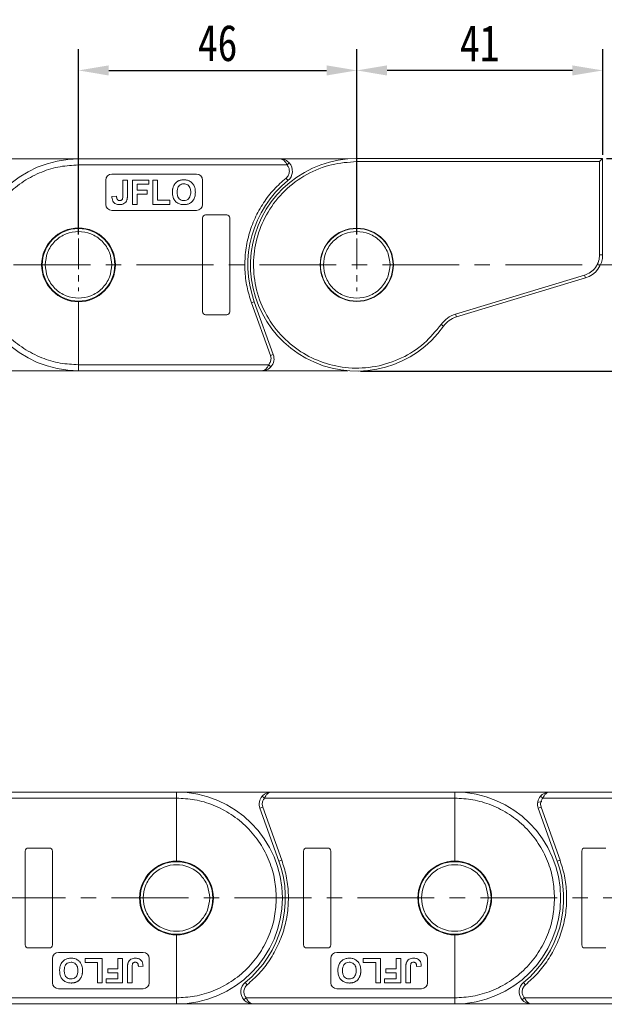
# Model space of a CAD drawing. Header units: millimetres. Extents: x 3104 to 4027, y -212 to 440.
# Tile 16 of 39: x 3529 to 3626, y 71 to 233. Entities that reach past the tile are written whole.
import ezdxf

# ---------------------------------------------------------------- set-up
doc = ezdxf.new("R2010")
doc.units = ezdxf.units.MM
doc.linetypes.add('CENTERX2', pattern=[20.32, 12.7, -2.54, 2.54, -2.54])
doc.styles.get("Standard").update_dxf_attribs({"font": '仿宋_GB2312.ttf', "width": 0.8})
doc.dimstyles.new('副本 ISO-25.1', dxfattribs={"dimtxt": 6, "dimasz": 5, "dimexe": 3.5, "dimexo": 0.625, "dimgap": 1.5, "dimtad": 1, "dimdsep": 46, "dimtxsty": 'Standard', "dimcen": 2.5, "dimadec": 0, "dimazin": 0, "dimtfac": 1, "dimtmove": 0, "dimatfit": 3, "dimfxl": 0, "dimarcsym": 0})

# ---------------------------------------------------------------- blocks, each defined once
blk = doc.blocks.new('*D2077')
at = {"color": 0, "lineweight": -2}
for p, q in [((3539, 197.83), (3539, 228.46)), ((3585, 197.83), (3585, 228.46)), ((3544, 224.96), (3580, 224.96))]:
    blk.add_line(p, q, dxfattribs=at)
at = {"color": 0, "lineweight": 9}
for points in [[(3544, 225.79), (3544, 224.12), (3539, 224.96)], [(3580, 225.79), (3580, 224.12), (3585, 224.96)]]:
    blk.add_solid(points, dxfattribs=at)
at = {"layer": 'Defpoints', "color": 0, "lineweight": 9}
for p in [(3585, 224.96), (3539, 197.2), (3585, 197.2)]:
    blk.add_point(p, dxfattribs=at)
at = {"color": 0, "lineweight": 9, "insert": (3562, 229.46), "char_height": 6, "attachment_point": 5}
blk.add_mtext('46', dxfattribs=at)
blk = doc.blocks.new('*D2071')
at = {"color": 0, "lineweight": -2}
for p, q in [((3585, 197.83), (3585, 228.46)), ((3625.65, 211.02), (3625.65, 228.46)), ((3620.65, 224.96), (3590, 224.96))]:
    blk.add_line(p, q, dxfattribs=at)
at = {"color": 0, "lineweight": 9}
for points in [[(3590, 225.79), (3590, 224.12), (3585, 224.96)], [(3620.65, 225.79), (3620.65, 224.12), (3625.65, 224.96)]]:
    blk.add_solid(points, dxfattribs=at)
at = {"layer": 'Defpoints', "color": 0, "lineweight": 9}
for p in [(3585, 224.96), (3625.65, 210.39), (3585, 197.2)]:
    blk.add_point(p, dxfattribs=at)
at = {"color": 0, "lineweight": 9, "insert": (3605.32, 229.46), "char_height": 6, "attachment_point": 5}
blk.add_mtext('41', dxfattribs=at)
blk = doc.blocks.new('*D2072')
at = {"color": 0, "lineweight": -2}
for p, q in [((3626.27, 210.39), (3690.81, 210.39)), ((3687.31, 205.39), (3687.31, 180.27)), ((3585.62, 175.27), (3690.81, 175.27))]:
    blk.add_line(p, q, dxfattribs=at)
at = {"color": 0, "lineweight": 9}
for points in [[(3686.48, 205.39), (3688.15, 205.39), (3687.31, 210.39)], [(3686.48, 180.27), (3688.15, 180.27), (3687.31, 175.27)]]:
    blk.add_solid(points, dxfattribs=at)
at = {"layer": 'Defpoints', "color": 0, "lineweight": 9}
for p in [(3625.65, 210.39), (3585, 175.27), (3687.31, 175.27)]:
    blk.add_point(p, dxfattribs=at)
at = {"color": 0, "lineweight": 9, "insert": (3682.81, 192.83), "char_height": 6, "attachment_point": 5, "rotation": 90}
blk.add_mtext('35', dxfattribs=at)
blk = doc.blocks.new('*D2074')
at = {"color": 0, "lineweight": -2}
for p, q in [((3626.27, 210.39), (3950.22, 210.39)), ((3946.72, 205.39), (3946.72, 75.63)), ((3895.76, 70.63), (3950.22, 70.63))]:
    blk.add_line(p, q, dxfattribs=at)
at = {"color": 0, "lineweight": 9}
for points in [[(3945.89, 205.39), (3947.56, 205.39), (3946.72, 210.39)], [(3945.89, 75.63), (3947.56, 75.63), (3946.72, 70.63)]]:
    blk.add_solid(points, dxfattribs=at)
at = {"layer": 'Defpoints', "color": 0, "lineweight": 9}
for p in [(3625.65, 210.39), (3895.13, 70.63), (3946.72, 70.63)]:
    blk.add_point(p, dxfattribs=at)
at = {"color": 0, "lineweight": 9, "insert": (3942.22, 140.51), "char_height": 6, "attachment_point": 5, "rotation": 90}
blk.add_mtext('2R+35', dxfattribs=at)

msp = doc.modelspace()

# ---------------------------------------------------------------- linework, layer by layer
at = {"color": 7, "linetype": 'Continuous', "lineweight": 15}
for p, q in [((3538.998, 210.33), (3526.359, 210.33)), ((3572.359, 210.33), (3538.998, 210.33)), ((3583.505, 210.33), (3572.359, 210.33)), ((3584.998, 210.393), (3584.998, 209.893)), ((3625.645, 210.393), (3584.998, 210.393)), ((3584.998, 209.893), (3625.145, 209.893)), ((3625.645, 210.393), (3625.145, 209.893)), ((3625.145, 209.893), (3625.145, 194.506)), ((3625.645, 194.506), (3625.645, 210.393)), ((3538.998, 198.93), (3538.998, 209.33)), ((3538.998, 209.33), (3573.477, 209.33)), ((3573.85, 209.663), (3573.477, 209.33)), ((3543.498, 206.83), (3543.498, 202.83)), ((3558.498, 207.83), (3544.498, 207.83)), ((3546.319, 206.83), (3546.319, 204.241)), ((3547.088, 206.83), (3546.319, 206.83)), ((3547.088, 204.308), (3547.088, 206.83)), ((3547.908, 206.83), (3547.908, 202.83)), ((3550.626, 206.83), (3547.908, 206.83)), ((3550.626, 206.163), (3550.626, 206.83)), ((3551.293, 206.83), (3551.293, 202.83)), ((3552.062, 206.83), (3551.293, 206.83)), ((3552.062, 203.496), (3552.062, 206.83)), ((3559.498, 202.83), (3559.498, 206.83)), ((3573.307, 207.167), (3573.623, 206.78)), ((3548.678, 205.189), (3548.678, 206.163)), ((3548.678, 206.163), (3550.626, 206.163)), ((3550.37, 205.189), (3548.678, 205.189)), ((3550.37, 204.522), (3550.37, 205.189)), ((3545.293, 204.163), (3544.524, 204.112)), ((3548.678, 204.522), (3550.37, 204.522)), ((3548.678, 202.83), (3548.678, 204.522)), ((3554.114, 203.496), (3552.062, 203.496)), ((3554.114, 202.83), (3554.114, 203.496)), ((3544.498, 201.83), (3558.498, 201.83)), ((3547.908, 202.83), (3548.678, 202.83)), ((3551.293, 202.83), (3554.114, 202.83)), ((3559.498, 200.58), (3559.498, 185.08)), ((3563.498, 201.08), (3559.998, 201.08)), ((3563.998, 185.08), (3563.998, 200.58)), ((3625.645, 194.506), (3625.145, 194.506)), ((3622.647, 191.141), (3601.315, 184.698)), ((3601.459, 184.219), (3622.792, 190.663)), ((3622.647, 191.141), (3622.792, 190.663)), ((3538.998, 176.33), (3538.998, 186.73)), ((3568.062, 186.732), (3567.592, 186.563)), ((3567.592, 186.563), (3570.733, 177.838)), ((3571.204, 178.007), (3568.062, 186.732)), ((3559.998, 184.58), (3563.498, 184.58)), ((3601.459, 184.219), (3601.315, 184.698)), ((3599.342, 182.693), (3598.933, 182.982)), ((3571.204, 178.007), (3570.733, 177.838)), ((3570.733, 177.838), (3570.822, 177.33)), ((3570.44, 176.33), (3538.998, 176.33)), ((3570.813, 175.996), (3570.44, 176.33)), ((3523.322, 175.33), (3538.998, 175.33)), ((3538.998, 175.33), (3569.322, 175.33)), ((3569.322, 175.33), (3583.505, 175.33)), ((3523.753, 104.705), (3555.195, 104.705)), ((3555.195, 105.705), (3524.871, 105.705)), ((3570.871, 105.705), (3555.195, 105.705)), ((3555.195, 104.705), (3555.195, 94.305)), ((3569.381, 105.038), (3569.753, 104.705)), ((3569.753, 104.705), (3601.195, 104.705)), ((3601.195, 105.705), (3570.871, 105.705)), ((3616.871, 105.705), (3601.195, 105.705)), ((3601.195, 104.705), (3601.195, 94.305)), ((3614.891, 103.985), (3615.566, 104.169)), ((3615.381, 105.038), (3615.753, 104.705)), ((3615.753, 104.705), (3647.195, 104.705)), ((3647.195, 105.705), (3616.871, 105.705)), ((3568.989, 103.027), (3569.46, 103.196)), ((3568.989, 103.027), (3572.131, 94.302)), ((3569.46, 103.196), (3569.371, 103.705)), ((3572.601, 94.471), (3569.46, 103.196)), ((3614.989, 103.027), (3615.46, 103.196)), ((3614.989, 103.027), (3618.131, 94.302)), ((3615.46, 103.196), (3615.371, 103.705)), ((3618.601, 94.471), (3615.46, 103.196)), ((3534.195, 96.455), (3530.695, 96.455)), ((3580.195, 96.455), (3576.695, 96.455)), ((3626.195, 96.455), (3622.695, 96.455)), ((3530.195, 95.955), (3530.195, 80.455)), ((3534.695, 80.455), (3534.695, 95.955)), ((3572.131, 94.302), (3572.601, 94.471)), ((3576.195, 95.955), (3576.195, 80.455)), ((3580.695, 80.455), (3580.695, 95.955)), ((3618.131, 94.302), (3618.601, 94.471)), ((3622.195, 95.955), (3622.195, 80.455)), ((3555.195, 82.105), (3555.195, 71.705)), ((3601.195, 82.105), (3601.195, 71.705)), ((3530.695, 79.955), (3534.195, 79.955)), ((3576.695, 79.955), (3580.195, 79.955)), ((3622.695, 79.955), (3626.195, 79.955)), ((3534.695, 78.205), (3534.695, 74.205)), ((3549.695, 79.205), (3535.695, 79.205)), ((3540.08, 78.205), (3540.08, 77.538)), ((3542.9, 78.205), (3540.08, 78.205)), ((3542.9, 74.205), (3542.9, 78.205)), ((3546.285, 78.205), (3545.516, 78.205)), ((3545.516, 78.205), (3545.516, 76.512)), ((3546.285, 74.205), (3546.285, 78.205)), ((3550.695, 74.205), (3550.695, 78.205)), ((3580.695, 78.205), (3580.695, 74.205)), ((3595.695, 79.205), (3581.695, 79.205)), ((3588.9, 78.205), (3586.08, 78.205)), ((3586.08, 78.205), (3586.08, 77.538)), ((3588.9, 74.205), (3588.9, 78.205)), ((3591.516, 78.205), (3591.516, 76.512)), ((3592.285, 78.205), (3591.516, 78.205)), ((3592.285, 74.205), (3592.285, 78.205)), ((3596.695, 74.205), (3596.695, 78.205)), ((3540.08, 77.538), (3542.131, 77.538)), ((3542.131, 77.538), (3542.131, 74.205)), ((3545.516, 76.512), (3543.823, 76.512)), ((3543.823, 76.512), (3543.823, 75.846)), ((3547.105, 76.726), (3547.105, 74.205)), ((3547.875, 74.205), (3547.875, 76.794)), ((3548.9, 76.871), (3549.669, 76.923)), ((3586.08, 77.538), (3588.131, 77.538)), ((3588.131, 77.538), (3588.131, 74.205)), ((3589.823, 76.512), (3589.823, 75.846)), ((3591.516, 76.512), (3589.823, 76.512)), ((3593.105, 76.726), (3593.105, 74.205)), ((3593.875, 74.205), (3593.875, 76.794)), ((3594.9, 76.871), (3595.669, 76.923)), ((3545.516, 74.871), (3543.567, 74.871)), ((3543.567, 74.871), (3543.567, 74.205)), ((3543.823, 75.846), (3545.516, 75.846)), ((3545.516, 75.846), (3545.516, 74.871)), ((3591.516, 74.871), (3589.567, 74.871)), ((3589.567, 74.871), (3589.567, 74.205)), ((3589.823, 75.846), (3591.516, 75.846)), ((3591.516, 75.846), (3591.516, 74.871)), ((3542.131, 74.205), (3542.9, 74.205)), ((3543.567, 74.205), (3546.285, 74.205)), ((3547.105, 74.205), (3547.875, 74.205)), ((3566.886, 73.867), (3566.57, 74.255)), ((3588.131, 74.205), (3588.9, 74.205)), ((3589.567, 74.205), (3592.285, 74.205)), ((3593.105, 74.205), (3593.875, 74.205)), ((3612.886, 73.867), (3612.57, 74.255)), ((3555.195, 71.705), (3520.716, 71.705)), ((3535.695, 73.205), (3549.695, 73.205)), ((3566.344, 71.371), (3566.716, 71.705)), ((3601.195, 71.705), (3566.716, 71.705)), ((3581.695, 73.205), (3595.695, 73.205)), ((3612.344, 71.371), (3612.716, 71.705)), ((3647.195, 71.705), (3612.716, 71.705)), ((3521.834, 70.705), (3555.195, 70.705)), ((3555.195, 70.705), (3567.834, 70.705)), ((3567.834, 70.705), (3601.195, 70.705)), ((3601.195, 70.705), (3613.834, 70.705)), ((3613.834, 70.705), (3647.195, 70.705))]:
    msp.add_line(p, q, dxfattribs=at)
at = {"color": 1, "linetype": 'CENTERX2', "lineweight": 13, "ltscale": 0.4}
for p, q in [((3538.998, 197.201), (3538.998, 188.458)), ((3584.998, 197.201), (3584.998, 188.458))]:
    msp.add_line(p, q, dxfattribs=at)
at = {"color": 1, "linetype": 'CENTERX2', "lineweight": 13}
for p, q in [((3446.998, 192.83), (3635.725, 192.83)), ((3463.195, 88.205), (3906.793, 88.205))]:
    msp.add_line(p, q, dxfattribs=at)
at = {"color": 7, "linetype": 'Continuous', "lineweight": 15}
for centre, radius in [((3538.998, 192.83), 6), ((3584.998, 192.83), 6.05), ((3584.998, 192.83), 6), ((3555.195, 88.205), 6), ((3601.195, 88.205), 6)]:
    msp.add_circle(centre, radius, dxfattribs=at)
for centre, radius, start, end in [((3538.998, 192.83), 17.5, 90, 270), ((3584.998, 192.83), 17.564, 90, 324.75089), ((3572.359, 208.33), 2, 309.19497, 41.81031), ((3544.498, 206.83), 1, 90, 180), ((3558.498, 206.83), 1, 0, 90), ((3584.998, 192.83), 18, 129.19497, 199.8008), ((3544.498, 202.83), 1, 180, 270), ((3558.498, 202.83), 1, 270, 0), ((3559.998, 200.58), 0.5, 90, 180), ((3563.498, 200.58), 0.5, 0, 90), ((3538.998, 192.83), 6.1, 90, 270), ((3538.998, 192.83), 6.1, 270, 90), ((3621.631, 194.506), 4.015, 286.80744, 0), ((3559.998, 185.08), 0.5, 180, 270), ((3563.498, 185.08), 0.5, 270, 0), ((3602.62, 180.376), 4.015, 106.80744, 144.75089), ((3569.322, 177.33), 2, 318.18969, 19.8008), ((3555.195, 88.205), 17.5, 270, 90), ((3570.871, 103.705), 2, 138.18969, 199.8008), ((3601.195, 88.205), 17.5, 270, 90), ((3616.871, 103.705), 2, 138.18969, 199.8008), ((3530.695, 95.955), 0.5, 90, 180), ((3534.195, 95.955), 0.5, 0, 90), ((3576.695, 95.955), 0.5, 90, 180), ((3580.195, 95.955), 0.5, 0, 90), ((3622.695, 95.955), 0.5, 90, 180), ((3555.195, 88.205), 6.1, 90, 270), ((3555.195, 88.205), 6.1, 270, 90), ((3555.195, 88.205), 18, 309.19497, 19.8008), ((3601.195, 88.205), 6.1, 90, 270), ((3601.195, 88.205), 6.1, 270, 90), ((3601.195, 88.205), 18, 309.19497, 19.8008), ((3530.695, 80.455), 0.5, 180, 270), ((3534.195, 80.455), 0.5, 270, 0), ((3576.695, 80.455), 0.5, 180, 270), ((3580.195, 80.455), 0.5, 270, 0), ((3622.695, 80.455), 0.5, 180, 270), ((3535.695, 78.205), 1, 90, 180), ((3549.695, 78.205), 1, 0, 90), ((3581.695, 78.205), 1, 90, 180), ((3595.695, 78.205), 1, 0, 90), ((3535.695, 74.205), 1, 180, 270), ((3549.695, 74.205), 1, 270, 0), ((3567.834, 72.705), 2, 129.19497, 221.81031), ((3581.695, 74.205), 1, 180, 270), ((3595.695, 74.205), 1, 270, 0), ((3613.834, 72.705), 2, 129.19497, 221.81031)]:
    msp.add_arc(centre, radius, start, end, dxfattribs=at)
for points, knots in [([(3538.998, 209.33), (3538.998, 209.442), (3538.998, 209.667), (3538.998, 209.966), (3538.998, 210.193), (3538.998, 210.312), (3538.998, 210.325), (3538.998, 210.33)], [0, 0, 0, 0, 0.2146939, 0.4293877, 0.6440816, 0.8587754, 1, 1, 1, 1]), ([(3598.933, 182.982), (3598.045, 181.898), (3596.217, 179.668), (3592.463, 177.279), (3588.176, 175.858), (3583.702, 175.626), (3579.459, 176.506), (3575.598, 178.377), (3572.252, 181.195), (3569.667, 184.891), (3568.141, 189.135), (3567.77, 193.494), (3568.471, 197.727), (3570.201, 201.7), (3572.973, 205.219), (3576.607, 207.9), (3580.725, 209.587), (3583.6, 209.793), (3584.998, 209.893)], [0, 0, 0, 0, 0.0599991, 0.123424, 0.1883303, 0.2524874, 0.3138118, 0.3728714, 0.4353454, 0.5, 0.5646546, 0.6271286, 0.6861882, 0.7475126, 0.8116697, 0.876576, 0.9400009, 1, 1, 1, 1]), ([(3573.477, 209.33), (3573.409, 209.465), (3573.265, 209.753), (3572.986, 210.079), (3572.677, 210.291), (3572.465, 210.317), (3572.359, 210.33)], [0, 0, 0, 0, 0.23435876, 0.49821551, 0.74848117, 1, 1, 1, 1]), ([(3572.359, 210.33), (3572.629, 210.299), (3573.047, 210.251), (3573.546, 209.964), (3573.755, 209.757), (3573.85, 209.663)], [0, 0, 0, 0, 0.4984129, 0.772928, 1, 1, 1, 1]), ([(3522.498, 192.83), (3522.552, 193.836), (3522.662, 195.909), (3523.58, 198.984), (3525.102, 201.941), (3527.248, 204.579), (3529.886, 206.726), (3532.844, 208.248), (3535.919, 209.166), (3537.992, 209.276), (3538.998, 209.33)], [0, 0, 0, 0, 0.116516, 0.2400113, 0.3686408, 0.5, 0.6313592, 0.7599887, 0.883484, 1, 1, 1, 1]), ([(3573.859, 208.33), (3573.852, 208.219), (3573.839, 207.997), (3573.723, 207.682), (3573.552, 207.393), (3573.389, 207.242), (3573.307, 207.167)], [0, 0, 0, 0, 0.2498972, 0.4999949, 0.7498974, 1, 1, 1, 1]), ([(3554.703, 205.822), (3554.747, 205.912), (3554.837, 206.095), (3554.999, 206.297), (3555.146, 206.449), (3555.275, 206.555), (3555.416, 206.651), (3555.52, 206.699), (3555.573, 206.724)], [0, 0, 0, 0, 0.2345767, 0.4746163, 0.6023936, 0.7313657, 0.8647119, 1, 1, 1, 1]), ([(3555.573, 206.724), (3555.619, 206.743), (3555.712, 206.78), (3555.854, 206.818), (3555.994, 206.848), (3556.133, 206.867), (3556.274, 206.879), (3556.368, 206.88), (3556.416, 206.881)], [0, 0, 0, 0, 0.1738242, 0.3487526, 0.5099894, 0.6719466, 0.8356798, 1, 1, 1, 1]), ([(3556.416, 206.881), (3556.618, 206.869), (3557.024, 206.844), (3557.577, 206.576), (3557.994, 206.149), (3558.275, 205.549), (3558.303, 205.09), (3558.319, 204.824)], [0, 0, 0, 0, 0.1909513, 0.3838062, 0.5672016, 0.7491578, 1, 1, 1, 1]), ([(3573.307, 207.167), (3572.626, 206.562), (3571.24, 205.329), (3569.515, 203.08), (3568.101, 200.552), (3567.097, 197.795), (3566.537, 194.914), (3566.447, 192.019), (3566.767, 189.203), (3567.32, 187.432), (3567.592, 186.563)], [0, 0, 0, 0, 0.1197899, 0.2439368, 0.3711682, 0.5, 0.6288318, 0.7560632, 0.8802101, 1, 1, 1, 1]), ([(3554.524, 204.806), (3554.524, 204.856), (3554.525, 204.956), (3554.535, 205.105), (3554.55, 205.255), (3554.579, 205.425), (3554.622, 205.618), (3554.676, 205.754), (3554.703, 205.822)], [0, 0, 0, 0, 0.1443329, 0.2888961, 0.4332599, 0.5780731, 0.7877955, 1, 1, 1, 1]), ([(3556.425, 206.214), (3556.285, 206.203), (3556.03, 206.183), (3555.705, 205.992), (3555.463, 205.713), (3555.314, 205.309), (3555.301, 205.002), (3555.293, 204.832)], [0, 0, 0, 0, 0.2069211, 0.3755229, 0.5441183, 0.7482179, 1, 1, 1, 1]), ([(3557.55, 204.843), (3557.54, 205.046), (3557.524, 205.373), (3557.337, 205.791), (3557.075, 206.049), (3556.754, 206.194), (3556.534, 206.207), (3556.425, 206.214)], [0, 0, 0, 0, 0.3011498, 0.4855558, 0.6711527, 0.8384642, 1, 1, 1, 1]), ([(3545.759, 202.778), (3545.553, 202.795), (3545.233, 202.821), (3544.869, 203.066), (3544.645, 203.372), (3544.539, 203.738), (3544.528, 203.999), (3544.524, 204.112)], [0, 0, 0, 0, 0.2947537, 0.4575977, 0.6204456, 0.836095, 1, 1, 1, 1]), ([(3545.293, 204.163), (3545.294, 204.138), (3545.297, 204.088), (3545.303, 204.013), (3545.312, 203.939), (3545.328, 203.855), (3545.349, 203.761), (3545.381, 203.697), (3545.397, 203.665)], [0, 0, 0, 0, 0.146273, 0.2926484, 0.4389475, 0.5855844, 0.7903219, 1, 1, 1, 1]), ([(3545.397, 203.665), (3545.415, 203.64), (3545.451, 203.588), (3545.52, 203.526), (3545.599, 203.482), (3545.675, 203.458), (3545.746, 203.446), (3545.788, 203.445), (3545.809, 203.445)], [0, 0, 0, 0, 0.1899344, 0.3858392, 0.560405, 0.7421212, 0.8701806, 1, 1, 1, 1]), ([(3547.001, 203.547), (3546.946, 203.428), (3546.837, 203.188), (3546.531, 202.936), (3546.159, 202.797), (3545.897, 202.785), (3545.759, 202.778)], [0, 0, 0, 0, 0.2494052, 0.4997794, 0.737005, 1, 1, 1, 1]), ([(3545.809, 203.445), (3545.877, 203.448), (3545.988, 203.454), (3546.128, 203.518), (3546.226, 203.614), (3546.314, 203.859), (3546.317, 204.074), (3546.319, 204.241)], [0, 0, 0, 0, 0.1847697, 0.2997212, 0.415218, 0.5481969, 1, 1, 1, 1]), ([(3547.088, 204.308), (3547.087, 204.258), (3547.086, 204.158), (3547.08, 204.019), (3547.07, 203.892), (3547.054, 203.777), (3547.035, 203.661), (3547.012, 203.585), (3547.001, 203.547)], [0, 0, 0, 0, 0.1952531, 0.3906374, 0.5418335, 0.6933807, 0.846202, 1, 1, 1, 1]), ([(3556.427, 202.778), (3556.225, 202.791), (3555.819, 202.815), (3555.264, 203.076), (3554.85, 203.5), (3554.568, 204.091), (3554.54, 204.542), (3554.524, 204.806)], [0, 0, 0, 0, 0.19237581, 0.386627, 0.57092084, 0.74991815, 1, 1, 1, 1]), ([(3555.293, 204.832), (3555.304, 204.629), (3555.322, 204.297), (3555.521, 203.871), (3555.802, 203.603), (3556.123, 203.462), (3556.336, 203.45), (3556.425, 203.445)], [0, 0, 0, 0, 0.3000791, 0.4915074, 0.6839278, 0.8668961, 1, 1, 1, 1]), ([(3556.425, 203.445), (3556.577, 203.46), (3556.867, 203.488), (3557.209, 203.734), (3557.442, 204.08), (3557.537, 204.463), (3557.546, 204.732), (3557.55, 204.843)], [0, 0, 0, 0, 0.2230139, 0.4267154, 0.5997431, 0.8344997, 1, 1, 1, 1]), ([(3558.319, 204.824), (3558.309, 204.623), (3558.291, 204.219), (3558.074, 203.619), (3557.665, 203.137), (3557.122, 202.851), (3556.7, 202.785), (3556.469, 202.779), (3556.427, 202.778)], [0, 0, 0, 0, 0.1916319, 0.3847476, 0.5975386, 0.7794336, 0.9598804, 1, 1, 1, 1]), ([(3533.498, 192.83), (3533.572, 193.521), (3533.685, 194.586), (3534.371, 195.866), (3535.08, 196.746), (3535.962, 197.461), (3537.242, 198.125), (3538.998, 198.462), (3540.754, 198.125), (3542.035, 197.461), (3542.916, 196.746), (3543.626, 195.866), (3544.312, 194.586), (3544.425, 193.521), (3544.498, 192.83)], [0, 0, 0, 0, 0.1197284, 0.1841803, 0.25, 0.3158197, 0.3802716, 0.5, 0.6197284, 0.6841803, 0.75, 0.8158197, 0.8802716, 1, 1, 1, 1]), ([(3579.498, 192.83), (3579.572, 193.521), (3579.685, 194.586), (3580.371, 195.866), (3581.08, 196.746), (3581.962, 197.461), (3583.242, 198.125), (3584.998, 198.462), (3586.754, 198.125), (3588.035, 197.461), (3588.916, 196.746), (3589.626, 195.866), (3590.312, 194.586), (3590.425, 193.521), (3590.498, 192.83)], [0, 0, 0, 0, 0.1197284, 0.1841803, 0.25, 0.3158197, 0.3802716, 0.5, 0.6197284, 0.6841803, 0.75, 0.8158197, 0.8802716, 1, 1, 1, 1]), ([(3625.145, 194.506), (3625.112, 194.141), (3625.045, 193.393), (3624.498, 192.377), (3623.684, 191.56), (3622.987, 191.278), (3622.647, 191.141)], [0, 0, 0, 0, 0.2435155, 0.5, 0.7564845, 1, 1, 1, 1]), ([(3538.998, 176.33), (3537.992, 176.383), (3535.919, 176.493), (3532.844, 177.411), (3529.886, 178.934), (3527.248, 181.08), (3525.102, 183.718), (3523.58, 186.675), (3522.662, 189.75), (3522.552, 191.823), (3522.498, 192.83)], [0, 0, 0, 0, 0.116516, 0.2400113, 0.3686408, 0.5, 0.6313592, 0.7599887, 0.883484, 1, 1, 1, 1]), ([(3544.498, 192.83), (3544.425, 192.138), (3544.312, 191.073), (3543.626, 189.793), (3542.916, 188.913), (3542.035, 188.198), (3540.754, 187.534), (3538.998, 187.197), (3537.242, 187.534), (3535.962, 188.198), (3535.08, 188.913), (3534.371, 189.793), (3533.685, 191.073), (3533.572, 192.138), (3533.498, 192.83)], [0, 0, 0, 0, 0.1197284, 0.1841803, 0.25, 0.3158197, 0.3802716, 0.5, 0.6197284, 0.6841803, 0.75, 0.8158197, 0.8802716, 1, 1, 1, 1]), ([(3590.498, 192.83), (3590.425, 192.138), (3590.312, 191.073), (3589.626, 189.793), (3588.916, 188.913), (3588.035, 188.198), (3586.754, 187.534), (3584.998, 187.197), (3583.242, 187.534), (3581.962, 188.198), (3581.08, 188.913), (3580.371, 189.793), (3579.685, 191.073), (3579.572, 192.138), (3579.498, 192.83)], [0, 0, 0, 0, 0.1197284, 0.1841803, 0.25, 0.3158197, 0.3802716, 0.5, 0.6197284, 0.6841803, 0.75, 0.8158197, 0.8802716, 1, 1, 1, 1]), ([(3538.998, 175.33), (3538.998, 175.341), (3538.998, 175.363), (3538.998, 175.535), (3538.998, 175.789), (3538.998, 176.07), (3538.998, 176.256), (3538.998, 176.33)], [0, 0, 0, 0, 0.21469386, 0.42938772, 0.64408158, 0.85877544, 1, 1, 1, 1]), ([(3569.322, 175.33), (3569.428, 175.343), (3569.64, 175.368), (3569.949, 175.58), (3570.228, 175.906), (3570.372, 176.194), (3570.44, 176.33)], [0, 0, 0, 0, 0.2511309, 0.5018046, 0.7656407, 1, 1, 1, 1]), ([(3570.813, 175.996), (3570.718, 175.903), (3570.509, 175.696), (3570.01, 175.408), (3569.592, 175.36), (3569.322, 175.33)], [0, 0, 0, 0, 0.2270634, 0.5015869, 1, 1, 1, 1]), ([(3555.195, 105.705), (3555.195, 105.694), (3555.195, 105.671), (3555.195, 105.499), (3555.195, 105.245), (3555.195, 104.964), (3555.195, 104.778), (3555.195, 104.705)], [0, 0, 0, 0, 0.21469386, 0.42938772, 0.64408158, 0.85877544, 1, 1, 1, 1]), ([(3555.195, 104.705), (3556.201, 104.651), (3558.274, 104.541), (3561.35, 103.623), (3564.307, 102.101), (3566.945, 99.954), (3569.091, 97.316), (3570.613, 94.359), (3571.531, 91.284), (3571.642, 89.211), (3571.695, 88.205)], [0, 0, 0, 0, 0.116516, 0.2400113, 0.3686408, 0.5, 0.6313592, 0.7599887, 0.883484, 1, 1, 1, 1]), ([(3569.381, 105.038), (3569.475, 105.132), (3569.685, 105.339), (3570.183, 105.626), (3570.602, 105.674), (3570.871, 105.705)], [0, 0, 0, 0, 0.2270634, 0.50158693, 1, 1, 1, 1]), ([(3570.871, 105.705), (3570.765, 105.692), (3570.554, 105.666), (3570.244, 105.454), (3569.965, 105.128), (3569.821, 104.84), (3569.753, 104.705)], [0, 0, 0, 0, 0.2511309, 0.5018046, 0.7656407, 1, 1, 1, 1]), ([(3601.195, 105.705), (3601.195, 105.694), (3601.195, 105.671), (3601.195, 105.499), (3601.195, 105.245), (3601.195, 104.964), (3601.195, 104.778), (3601.195, 104.705)], [0, 0, 0, 0, 0.21469386, 0.42938772, 0.64408158, 0.85877544, 1, 1, 1, 1]), ([(3601.195, 104.705), (3602.201, 104.651), (3604.274, 104.541), (3607.35, 103.623), (3610.307, 102.101), (3612.945, 99.954), (3615.091, 97.316), (3616.613, 94.359), (3617.531, 91.284), (3617.642, 89.211), (3617.695, 88.205)], [0, 0, 0, 0, 0.11651603, 0.24001133, 0.36864081, 0.5, 0.63135919, 0.75998867, 0.88348397, 1, 1, 1, 1]), ([(3615.381, 105.038), (3615.475, 105.132), (3615.685, 105.339), (3616.183, 105.626), (3616.602, 105.674), (3616.871, 105.705)], [0, 0, 0, 0, 0.2270634, 0.5015869, 1, 1, 1, 1]), ([(3616.871, 105.705), (3616.765, 105.692), (3616.554, 105.666), (3616.244, 105.454), (3615.965, 105.128), (3615.821, 104.84), (3615.753, 104.705)], [0, 0, 0, 0, 0.2511309, 0.5018046, 0.7656407, 1, 1, 1, 1]), ([(3566.886, 73.867), (3567.567, 74.473), (3568.953, 75.705), (3570.679, 77.954), (3572.092, 80.482), (3573.096, 83.239), (3573.656, 86.12), (3573.746, 89.015), (3573.426, 91.831), (3572.873, 93.602), (3572.601, 94.471)], [0, 0, 0, 0, 0.1197899, 0.2439368, 0.3711682, 0.5, 0.6288318, 0.7560632, 0.8802101, 1, 1, 1, 1]), ([(3612.886, 73.867), (3613.567, 74.473), (3614.953, 75.705), (3616.679, 77.954), (3618.092, 80.482), (3619.096, 83.239), (3619.656, 86.12), (3619.746, 89.015), (3619.426, 91.831), (3618.873, 93.602), (3618.601, 94.471)], [0, 0, 0, 0, 0.1197899, 0.2439368, 0.3711682, 0.5, 0.6288318, 0.7560632, 0.8802101, 1, 1, 1, 1]), ([(3549.695, 88.205), (3549.769, 88.896), (3549.882, 89.961), (3550.567, 91.242), (3551.277, 92.121), (3552.158, 92.836), (3553.439, 93.5), (3555.195, 93.837), (3556.951, 93.5), (3558.232, 92.836), (3559.113, 92.121), (3559.823, 91.242), (3560.509, 89.961), (3560.622, 88.896), (3560.695, 88.205)], [0, 0, 0, 0, 0.1197284, 0.1841803, 0.25, 0.3158197, 0.3802716, 0.5, 0.6197284, 0.6841803, 0.75, 0.8158197, 0.8802716, 1, 1, 1, 1]), ([(3595.695, 88.205), (3595.769, 88.896), (3595.882, 89.961), (3596.567, 91.242), (3597.277, 92.121), (3598.158, 92.836), (3599.439, 93.5), (3601.195, 93.837), (3602.951, 93.5), (3604.232, 92.836), (3605.113, 92.121), (3605.823, 91.242), (3606.509, 89.961), (3606.622, 88.896), (3606.695, 88.205)], [0, 0, 0, 0, 0.1197284, 0.1841803, 0.25, 0.3158197, 0.3802716, 0.5, 0.6197284, 0.6841803, 0.75, 0.8158197, 0.8802716, 1, 1, 1, 1]), ([(3560.695, 88.205), (3560.622, 87.513), (3560.509, 86.449), (3559.823, 85.168), (3559.113, 84.288), (3558.232, 83.573), (3556.951, 82.909), (3555.195, 82.572), (3553.439, 82.909), (3552.158, 83.573), (3551.277, 84.288), (3550.567, 85.168), (3549.882, 86.449), (3549.769, 87.513), (3549.695, 88.205)], [0, 0, 0, 0, 0.1197284, 0.1841803, 0.25, 0.3158197, 0.3802716, 0.5, 0.6197284, 0.6841803, 0.75, 0.8158197, 0.8802716, 1, 1, 1, 1]), ([(3571.695, 88.205), (3571.642, 87.198), (3571.531, 85.125), (3570.613, 82.05), (3569.091, 79.093), (3566.945, 76.455), (3564.307, 74.309), (3561.35, 72.786), (3558.274, 71.868), (3556.201, 71.758), (3555.195, 71.705)], [0, 0, 0, 0, 0.116516, 0.2400113, 0.3686408, 0.5, 0.6313592, 0.7599887, 0.883484, 1, 1, 1, 1]), ([(3606.695, 88.205), (3606.622, 87.513), (3606.509, 86.449), (3605.823, 85.168), (3605.113, 84.288), (3604.232, 83.573), (3602.951, 82.909), (3601.195, 82.572), (3599.439, 82.909), (3598.158, 83.573), (3597.277, 84.288), (3596.567, 85.168), (3595.882, 86.449), (3595.769, 87.513), (3595.695, 88.205)], [0, 0, 0, 0, 0.1197284, 0.1841803, 0.25, 0.3158197, 0.3802716, 0.5, 0.6197284, 0.6841803, 0.75, 0.8158197, 0.8802716, 1, 1, 1, 1]), ([(3617.695, 88.205), (3617.642, 87.198), (3617.531, 85.125), (3616.613, 82.05), (3615.091, 79.093), (3612.945, 76.455), (3610.307, 74.309), (3607.35, 72.786), (3604.274, 71.868), (3602.201, 71.758), (3601.195, 71.705)], [0, 0, 0, 0, 0.116516, 0.2400113, 0.3686408, 0.5, 0.6313592, 0.7599887, 0.883484, 1, 1, 1, 1]), ([(3535.875, 76.21), (3535.884, 76.411), (3535.903, 76.815), (3536.119, 77.415), (3536.528, 77.897), (3537.072, 78.183), (3537.494, 78.25), (3537.724, 78.255), (3537.766, 78.256)], [0, 0, 0, 0, 0.1916319, 0.3847476, 0.5975386, 0.7794336, 0.9598804, 1, 1, 1, 1]), ([(3537.766, 78.256), (3537.968, 78.244), (3538.374, 78.219), (3538.929, 77.958), (3539.344, 77.534), (3539.625, 76.943), (3539.653, 76.492), (3539.669, 76.229)], [0, 0, 0, 0, 0.19237581, 0.386627, 0.57092084, 0.74991815, 1, 1, 1, 1]), ([(3547.193, 77.487), (3547.247, 77.606), (3547.356, 77.846), (3547.662, 78.098), (3548.034, 78.237), (3548.296, 78.25), (3548.434, 78.256)], [0, 0, 0, 0, 0.2494052, 0.4997794, 0.737005, 1, 1, 1, 1]), ([(3548.434, 78.256), (3548.64, 78.239), (3548.96, 78.213), (3549.324, 77.968), (3549.548, 77.663), (3549.655, 77.296), (3549.665, 77.035), (3549.669, 76.923)], [0, 0, 0, 0, 0.2947537, 0.4575977, 0.6204456, 0.836095, 1, 1, 1, 1]), ([(3581.875, 76.21), (3581.884, 76.411), (3581.903, 76.815), (3582.119, 77.415), (3582.528, 77.897), (3583.072, 78.183), (3583.494, 78.25), (3583.724, 78.255), (3583.766, 78.256)], [0, 0, 0, 0, 0.1916319, 0.3847476, 0.5975386, 0.7794336, 0.9598804, 1, 1, 1, 1]), ([(3583.766, 78.256), (3583.968, 78.244), (3584.374, 78.219), (3584.929, 77.958), (3585.344, 77.534), (3585.625, 76.943), (3585.653, 76.492), (3585.669, 76.229)], [0, 0, 0, 0, 0.19237581, 0.386627, 0.57092084, 0.74991815, 1, 1, 1, 1]), ([(3593.193, 77.487), (3593.247, 77.606), (3593.356, 77.846), (3593.662, 78.098), (3594.034, 78.237), (3594.296, 78.25), (3594.434, 78.256)], [0, 0, 0, 0, 0.2494052, 0.4997794, 0.737005, 1, 1, 1, 1]), ([(3594.434, 78.256), (3594.64, 78.239), (3594.96, 78.213), (3595.324, 77.968), (3595.548, 77.663), (3595.655, 77.296), (3595.665, 77.035), (3595.669, 76.923)], [0, 0, 0, 0, 0.2947537, 0.4575977, 0.6204456, 0.836095, 1, 1, 1, 1]), ([(3537.768, 77.589), (3537.616, 77.574), (3537.326, 77.546), (3536.984, 77.3), (3536.751, 76.954), (3536.656, 76.571), (3536.647, 76.302), (3536.644, 76.191)], [0, 0, 0, 0, 0.2230139, 0.4267154, 0.5997431, 0.8344997, 1, 1, 1, 1]), ([(3538.9, 76.202), (3538.889, 76.405), (3538.871, 76.738), (3538.672, 77.163), (3538.392, 77.432), (3538.07, 77.573), (3537.858, 77.584), (3537.768, 77.589)], [0, 0, 0, 0, 0.3000791, 0.4915074, 0.6839278, 0.8668961, 1, 1, 1, 1]), ([(3547.105, 76.726), (3547.106, 76.776), (3547.107, 76.876), (3547.113, 77.015), (3547.123, 77.142), (3547.14, 77.258), (3547.159, 77.374), (3547.181, 77.449), (3547.193, 77.487)], [0, 0, 0, 0, 0.1952531, 0.3906374, 0.5418335, 0.6933807, 0.846202, 1, 1, 1, 1]), ([(3548.384, 77.589), (3548.316, 77.586), (3548.206, 77.58), (3548.065, 77.516), (3547.968, 77.42), (3547.879, 77.175), (3547.877, 76.96), (3547.875, 76.794)], [0, 0, 0, 0, 0.1847697, 0.2997212, 0.415218, 0.5481969, 1, 1, 1, 1]), ([(3548.796, 77.369), (3548.778, 77.394), (3548.742, 77.446), (3548.674, 77.508), (3548.594, 77.552), (3548.519, 77.576), (3548.447, 77.588), (3548.405, 77.589), (3548.384, 77.589)], [0, 0, 0, 0, 0.1899344, 0.3858392, 0.560405, 0.7421212, 0.8701806, 1, 1, 1, 1]), ([(3548.9, 76.871), (3548.899, 76.896), (3548.897, 76.946), (3548.89, 77.021), (3548.881, 77.096), (3548.866, 77.179), (3548.844, 77.273), (3548.812, 77.337), (3548.796, 77.369)], [0, 0, 0, 0, 0.146273, 0.2926484, 0.4389475, 0.5855844, 0.7903219, 1, 1, 1, 1]), ([(3583.768, 77.589), (3583.616, 77.574), (3583.326, 77.546), (3582.984, 77.3), (3582.751, 76.954), (3582.656, 76.571), (3582.647, 76.302), (3582.644, 76.191)], [0, 0, 0, 0, 0.2230139, 0.4267154, 0.5997431, 0.8344997, 1, 1, 1, 1]), ([(3584.9, 76.202), (3584.889, 76.405), (3584.871, 76.738), (3584.672, 77.163), (3584.392, 77.432), (3584.07, 77.573), (3583.858, 77.584), (3583.768, 77.589)], [0, 0, 0, 0, 0.3000791, 0.4915074, 0.6839278, 0.8668961, 1, 1, 1, 1]), ([(3593.105, 76.726), (3593.106, 76.776), (3593.107, 76.876), (3593.113, 77.015), (3593.123, 77.142), (3593.14, 77.258), (3593.159, 77.374), (3593.181, 77.449), (3593.193, 77.487)], [0, 0, 0, 0, 0.1952531, 0.3906374, 0.5418335, 0.6933807, 0.846202, 1, 1, 1, 1]), ([(3594.384, 77.589), (3594.316, 77.586), (3594.206, 77.58), (3594.065, 77.516), (3593.968, 77.42), (3593.879, 77.175), (3593.877, 76.96), (3593.875, 76.794)], [0, 0, 0, 0, 0.1847697, 0.2997212, 0.415218, 0.5481969, 1, 1, 1, 1]), ([(3594.796, 77.369), (3594.778, 77.394), (3594.742, 77.446), (3594.674, 77.508), (3594.594, 77.552), (3594.519, 77.576), (3594.447, 77.588), (3594.405, 77.589), (3594.384, 77.589)], [0, 0, 0, 0, 0.1899344, 0.3858392, 0.560405, 0.7421212, 0.8701806, 1, 1, 1, 1]), ([(3594.9, 76.871), (3594.899, 76.896), (3594.897, 76.946), (3594.89, 77.021), (3594.881, 77.096), (3594.866, 77.179), (3594.844, 77.273), (3594.812, 77.337), (3594.796, 77.369)], [0, 0, 0, 0, 0.146273, 0.2926484, 0.4389475, 0.5855844, 0.7903219, 1, 1, 1, 1]), ([(3537.778, 74.153), (3537.576, 74.166), (3537.169, 74.19), (3536.616, 74.458), (3536.199, 74.885), (3535.918, 75.486), (3535.89, 75.944), (3535.875, 76.21)], [0, 0, 0, 0, 0.1909513, 0.3838062, 0.5672016, 0.7491578, 1, 1, 1, 1]), ([(3536.644, 76.191), (3536.654, 75.988), (3536.67, 75.661), (3536.856, 75.243), (3537.118, 74.985), (3537.439, 74.841), (3537.66, 74.827), (3537.768, 74.82)], [0, 0, 0, 0, 0.3011498, 0.4855558, 0.6711527, 0.8384642, 1, 1, 1, 1]), ([(3537.768, 74.82), (3537.909, 74.831), (3538.164, 74.851), (3538.488, 75.042), (3538.731, 75.321), (3538.879, 75.725), (3538.893, 76.032), (3538.9, 76.202)], [0, 0, 0, 0, 0.2069211, 0.3755229, 0.5441183, 0.7482179, 1, 1, 1, 1]), ([(3539.491, 75.212), (3539.446, 75.122), (3539.356, 74.94), (3539.195, 74.737), (3539.047, 74.585), (3538.918, 74.479), (3538.777, 74.383), (3538.673, 74.335), (3538.621, 74.31)], [0, 0, 0, 0, 0.2345767, 0.4746163, 0.6023936, 0.7313657, 0.8647119, 1, 1, 1, 1]), ([(3539.669, 76.229), (3539.669, 76.179), (3539.668, 76.079), (3539.658, 75.929), (3539.643, 75.779), (3539.614, 75.609), (3539.571, 75.417), (3539.518, 75.28), (3539.491, 75.212)], [0, 0, 0, 0, 0.1443329, 0.2888961, 0.4332599, 0.5780731, 0.7877955, 1, 1, 1, 1]), ([(3583.778, 74.153), (3583.576, 74.166), (3583.169, 74.19), (3582.616, 74.458), (3582.199, 74.885), (3581.918, 75.486), (3581.89, 75.944), (3581.875, 76.21)], [0, 0, 0, 0, 0.1909513, 0.3838062, 0.5672016, 0.7491578, 1, 1, 1, 1]), ([(3582.644, 76.191), (3582.654, 75.988), (3582.67, 75.661), (3582.856, 75.243), (3583.118, 74.985), (3583.439, 74.841), (3583.66, 74.827), (3583.768, 74.82)], [0, 0, 0, 0, 0.3011498, 0.4855558, 0.6711527, 0.8384642, 1, 1, 1, 1]), ([(3583.768, 74.82), (3583.909, 74.831), (3584.164, 74.851), (3584.488, 75.042), (3584.731, 75.321), (3584.879, 75.725), (3584.893, 76.032), (3584.9, 76.202)], [0, 0, 0, 0, 0.2069211, 0.3755229, 0.5441183, 0.7482179, 1, 1, 1, 1]), ([(3585.491, 75.212), (3585.446, 75.122), (3585.356, 74.94), (3585.195, 74.737), (3585.047, 74.585), (3584.918, 74.479), (3584.777, 74.383), (3584.673, 74.335), (3584.621, 74.31)], [0, 0, 0, 0, 0.2345767, 0.4746163, 0.6023936, 0.7313657, 0.8647119, 1, 1, 1, 1]), ([(3585.669, 76.229), (3585.669, 76.179), (3585.668, 76.079), (3585.658, 75.929), (3585.643, 75.779), (3585.614, 75.609), (3585.571, 75.417), (3585.518, 75.28), (3585.491, 75.212)], [0, 0, 0, 0, 0.1443329, 0.2888961, 0.4332599, 0.5780731, 0.7877955, 1, 1, 1, 1]), ([(3538.621, 74.31), (3538.574, 74.292), (3538.481, 74.254), (3538.339, 74.216), (3538.199, 74.186), (3538.06, 74.167), (3537.919, 74.155), (3537.825, 74.154), (3537.778, 74.153)], [0, 0, 0, 0, 0.1738242, 0.3487526, 0.5099894, 0.6719466, 0.8356798, 1, 1, 1, 1]), ([(3566.334, 72.705), (3566.341, 72.816), (3566.355, 73.037), (3566.47, 73.352), (3566.641, 73.641), (3566.805, 73.792), (3566.886, 73.867)], [0, 0, 0, 0, 0.2498972, 0.4999949, 0.7498974, 1, 1, 1, 1]), ([(3584.621, 74.31), (3584.574, 74.292), (3584.481, 74.254), (3584.339, 74.216), (3584.199, 74.186), (3584.06, 74.167), (3583.919, 74.155), (3583.825, 74.154), (3583.778, 74.153)], [0, 0, 0, 0, 0.1738242, 0.3487526, 0.5099894, 0.6719466, 0.8356798, 1, 1, 1, 1]), ([(3612.334, 72.705), (3612.341, 72.816), (3612.355, 73.037), (3612.47, 73.352), (3612.641, 73.641), (3612.805, 73.792), (3612.886, 73.867)], [0, 0, 0, 0, 0.2498972, 0.4999949, 0.7498974, 1, 1, 1, 1]), ([(3555.195, 71.705), (3555.195, 71.592), (3555.195, 71.367), (3555.195, 71.068), (3555.195, 70.841), (3555.195, 70.722), (3555.195, 70.709), (3555.195, 70.705)], [0, 0, 0, 0, 0.2146939, 0.4293877, 0.6440816, 0.8587754, 1, 1, 1, 1]), ([(3566.716, 71.705), (3566.784, 71.569), (3566.928, 71.281), (3567.207, 70.956), (3567.516, 70.744), (3567.728, 70.718), (3567.834, 70.705)], [0, 0, 0, 0, 0.2343588, 0.4982155, 0.7484812, 1, 1, 1, 1]), ([(3601.195, 71.705), (3601.195, 71.592), (3601.195, 71.367), (3601.195, 71.068), (3601.195, 70.841), (3601.195, 70.722), (3601.195, 70.709), (3601.195, 70.705)], [0, 0, 0, 0, 0.2146939, 0.4293877, 0.6440816, 0.8587754, 1, 1, 1, 1]), ([(3612.716, 71.705), (3612.784, 71.569), (3612.928, 71.281), (3613.207, 70.956), (3613.516, 70.744), (3613.728, 70.718), (3613.834, 70.705)], [0, 0, 0, 0, 0.2343588, 0.4982155, 0.7484812, 1, 1, 1, 1]), ([(3567.834, 70.705), (3567.565, 70.735), (3567.146, 70.783), (3566.648, 71.071), (3566.438, 71.278), (3566.344, 71.371)], [0, 0, 0, 0, 0.4984129, 0.772928, 1, 1, 1, 1]), ([(3613.834, 70.705), (3613.565, 70.735), (3613.146, 70.783), (3612.648, 71.071), (3612.438, 71.278), (3612.344, 71.371)], [0, 0, 0, 0, 0.4984129, 0.772928, 1, 1, 1, 1])]:
    msp.add_open_spline(points, degree=3, knots=knots, dxfattribs=at)
for points in [[(3573.477, 209.33), (3573.587, 209.18), (3573.806, 208.882), (3573.841, 208.514), (3573.859, 208.33)], [(3601.315, 184.698), (3600.846, 184.511), (3599.909, 184.138), (3599.258, 183.367), (3598.933, 182.982)], [(3570.822, 177.33), (3570.805, 177.145), (3570.769, 176.777), (3570.55, 176.479), (3570.44, 176.33)], [(3569.371, 103.705), (3569.389, 103.889), (3569.424, 104.257), (3569.643, 104.556), (3569.753, 104.705)], [(3615.371, 103.705), (3615.389, 103.889), (3615.424, 104.257), (3615.643, 104.556), (3615.753, 104.705)], [(3566.716, 71.705), (3566.606, 71.854), (3566.387, 72.152), (3566.352, 72.52), (3566.334, 72.705)], [(3612.716, 71.705), (3612.606, 71.854), (3612.387, 72.152), (3612.352, 72.52), (3612.334, 72.705)]]:
    msp.add_open_spline(points, degree=3, dxfattribs=at)

# ---------------------------------------------------------------- dimensions: what is measured, and where the dimension line sits
at = {"color": 5, "lineweight": 9}
dim = msp.add_linear_dim(base=(3584.998, 224.958), p1=(3538.998, 197.201), p2=(3584.998, 197.201), dimstyle='副本 ISO-25.1', dxfattribs=at)
dim.commit()
dim.dimension.update_dxf_attribs({"geometry": '*D2077', "text_midpoint": (3561.998, 229.458)})
dim = msp.add_linear_dim(base=(3584.998, 224.958), p1=(3625.645, 210.393), p2=(3584.998, 197.201), text='41', dimstyle='副本 ISO-25.1', dxfattribs=at)
dim.commit()
dim.dimension.update_dxf_attribs({"geometry": '*D2071', "text_midpoint": (3605.322, 229.458)})
for base, p2, text, picture, middle in [((3687.314, 175.266), (3584.998, 175.266), '35', '*D2072', (3682.814, 192.83)), ((3946.722, 70.635), (3895.133, 70.635), '2R+35', '*D2074', (3942.222, 140.514))]:
    dim = msp.add_linear_dim(base=base, p1=(3625.645, 210.393), p2=p2, angle=90, text=text, dimstyle='副本 ISO-25.1', dxfattribs=at)
    dim.commit()
    dim.dimension.update_dxf_attribs({"geometry": picture, "text_midpoint": middle})

doc.saveas('drawing.dxf')
